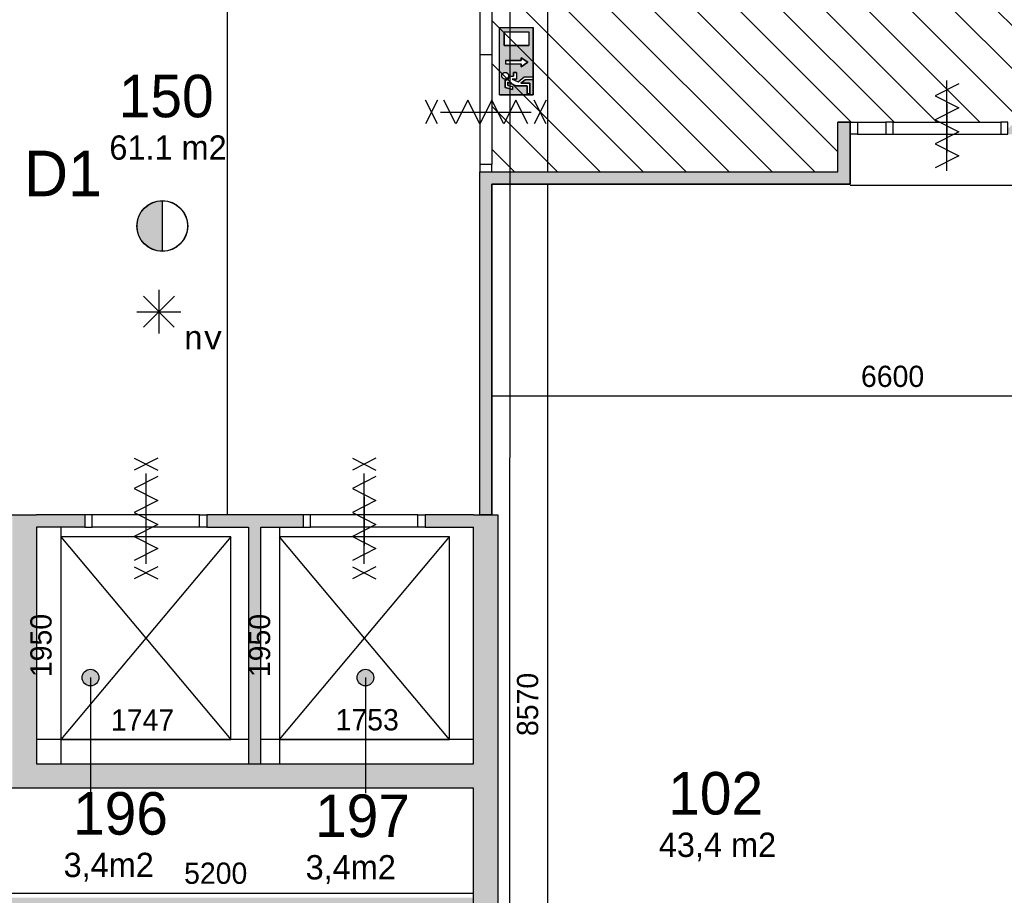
# Model space of a CAD drawing. Extents: x 126249 to 198477, y 373 to 102273.
# Tile 14 of 54: x 161210 to 169319, y 20307 to 27517. Entities that reach past the tile are written whole.
import ezdxf
from ezdxf.enums import TextEntityAlignment as Align

# ---------------------------------------------------------------- set-up
doc = ezdxf.new("R2010")
doc.units = 0
doc.header["$MEASUREMENT"] = 0
doc.header["$PDMODE"] = 35
doc.header["$PDSIZE"] = -0.5
doc.layers.get('0').update_dxf_attribs({"linetype": 'CONTINUOUS'})
doc.layers.get('DEFPOINTS').update_dxf_attribs({"linetype": 'CONTINUOUS'})
for name, color, linetype in [('AA$1A---_ARCEER', 252, 'CONTINUOUS'), ('AL22----_BINNENWAND', 252, 'CONTINUOUS'), ('AL32----_BINNENKOZIJN', 252, 'CONTINUOUS'), ('AM$1A---_MAATVOERING', 252, 'CONTINUOUS'), ('Brandweer', 252, 'CONTINUOUS'), ('LAYER01', 252, 'CONTINUOUS'), ('M2', 252, 'CONTINUOUS'), ('OMPARTIMENTERING', 252, 'CONTINUOUS'), ('UNUSEDHATCH', 252, 'CONTINUOUS')]:
    doc.layers.add(name, color=color, linetype=linetype)
doc.styles.add('B-01', font='b-gbp')
doc.styles.add('MONOTXT', font='MONOTXT')
doc.dimstyles.new('BBA_STAND', dxfattribs={"dimtxt": 175, "dimasz": 1, "dimexe": 1, "dimexo": 0.001, "dimgap": 75, "dimtad": 1, "dimdec": 0, "dimzin": 0, "dimdsep": 46, "dimtxsty": 'B-01', "dimblk": 'NONE', "dimblk1": 'NONE', "dimblk2": 'PIJL1', "dimcen": 1, "dimse1": 1, "dimse2": 1, "dimclrd": 256, "dimclre": 1, "dimclrt": 256, "dimadec": 0, "dimazin": 0, "dimtfac": 1, "dimtdec": 0, "dimtmove": 0, "dimatfit": 0, "dimldrblk": 'PIJL1', "dimfxl": 1, "dimtolj": 1, "dimtzin": 0, "dimarcsym": 0})

# ---------------------------------------------------------------- blocks, each defined once
blk = doc.blocks.new('*D109')
at = {"layer": 'AM$1A---_MAATVOERING', "lineweight": -2, "transparency": 16777216}
blk.add_line((168048.8, 26155.5), (171698.8, 26155.5), dxfattribs=at)
at = {"layer": 'DEFPOINTS', "color": 0, "transparency": 16777216}
for p in [(168048.8, 26164), (171698.8, 26164), (171698.8, 26155.5)]:
    blk.add_point(p, dxfattribs=at)
at = {"layer": 'AM$1A---_MAATVOERING', "transparency": 16777216, "insert": (169873.8, 26318), "char_height": 175, "attachment_point": 5, "style": 'B-01'}
blk.add_mtext('\\A1;3650', dxfattribs=at)
blk = doc.blocks.new('_None')
blk = doc.blocks.new('PIJL1')
at = {"color": 1, "linetype": 'ByBlock'}
blk.add_line((0, 82.6), (0, -82.6), dxfattribs=at)
blk.add_solid([(-100, 16.7), (-100, -16.7), (0, 0)], dxfattribs=at)
blk = doc.blocks.new('*D110')
at = {"layer": 'AM$1A---_MAATVOERING', "lineweight": -2, "transparency": 16777216}
blk.add_line((165556.4, 26164), (165556.4, 17593.6), dxfattribs=at)
at = {"layer": 'DEFPOINTS', "color": 0, "transparency": 16777216}
for p in [(165773.4, 26164), (165556.4, 17593.6), (165773.4, 17593.6)]:
    blk.add_point(p, dxfattribs=at)
at = {"layer": 'AM$1A---_MAATVOERING', "transparency": 16777216, "insert": (165393.9, 21878.8), "char_height": 175, "attachment_point": 5, "rotation": 90, "style": 'B-01'}
blk.add_mtext('\\A1;8570', dxfattribs=at)
blk = doc.blocks.new('*D202')
at = {"layer": 'AM$1A---_MAATVOERING', "lineweight": -2, "transparency": 16777216}
blk.add_line((159748.8, 20325.5), (164948.8, 20325.5), dxfattribs=at)
at = {"layer": 'DEFPOINTS', "color": 0, "transparency": 16777216}
for p in [(159748.8, 20415.5), (164948.8, 20415.5), (164948.8, 20325.5)]:
    blk.add_point(p, dxfattribs=at)
at = {"layer": 'AM$1A---_MAATVOERING', "transparency": 16777216, "insert": (162824.4, 20488), "char_height": 175, "attachment_point": 5, "style": 'B-01'}
blk.add_mtext('\\A1;5200', dxfattribs=at)
blk = doc.blocks.new('*D224')
at = {"layer": 'AM$1A---_MAATVOERING', "lineweight": -2, "transparency": 16777216}
blk.add_line((162919.6, 35269.2), (162919.6, 23439), dxfattribs=at)
at = {"layer": 'DEFPOINTS', "color": 0, "transparency": 16777216}
for p in [(163109.4, 35269.2), (162919.6, 23439), (163147.9, 23439)]:
    blk.add_point(p, dxfattribs=at)
at = {"layer": 'AM$1A---_MAATVOERING', "transparency": 16777216, "insert": (162757.1, 29354.1), "char_height": 175, "attachment_point": 5, "rotation": 90, "style": 'B-01'}
blk.add_mtext('\\A1;11830', dxfattribs=at)
blk = doc.blocks.new('*D230')
at = {"layer": 'AM$1A---_MAATVOERING', "lineweight": -2, "transparency": 16777216}
blk.add_line((165556.4, 30068.7), (165556.4, 26264), dxfattribs=at)
at = {"layer": 'DEFPOINTS', "color": 0, "transparency": 16777216}
for p in [(167087.3, 30068.7), (165556.4, 26264), (167087.3, 26264)]:
    blk.add_point(p, dxfattribs=at)
at = {"layer": 'AM$1A---_MAATVOERING', "transparency": 16777216, "insert": (165393.9, 28166.3), "char_height": 175, "attachment_point": 5, "rotation": 90, "style": 'B-01'}
blk.add_mtext('\\A1;3805', dxfattribs=at)
blk = doc.blocks.new('*D241')
at = {"layer": 'AM$1A---_MAATVOERING', "lineweight": -2, "transparency": 16777216}
blk.add_line((171698.8, 24416.7), (165098.8, 24416.7), dxfattribs=at)
at = {"layer": 'DEFPOINTS', "color": 0, "transparency": 16777216}
for p in [(171698.8, 24967.5), (165098.8, 24801.5), (165098.8, 24416.7)]:
    blk.add_point(p, dxfattribs=at)
at = {"layer": 'AM$1A---_MAATVOERING', "transparency": 16777216, "insert": (168398.8, 24579.2), "char_height": 175, "attachment_point": 5, "style": 'B-01'}
blk.add_mtext('\\A1;6600', dxfattribs=at)
blk = doc.blocks.new('*D242')
at = {"layer": 'AM$1A---_MAATVOERING', "lineweight": -2, "transparency": 16777216}
blk.add_line((163348.8, 23339.2), (163348.8, 21389), dxfattribs=at)
at = {"layer": 'DEFPOINTS', "color": 0, "transparency": 16777216}
for p in [(163370, 23339.2), (163348.8, 21389), (163370, 21389)]:
    blk.add_point(p, dxfattribs=at)
at = {"layer": 'AM$1A---_MAATVOERING', "transparency": 16777216, "insert": (163186.3, 22364.1), "char_height": 175, "attachment_point": 5, "rotation": 90, "style": 'B-01'}
blk.add_mtext('\\A1;1950', dxfattribs=at)
blk = doc.blocks.new('*D243')
at = {"layer": 'AM$1A---_MAATVOERING', "lineweight": -2, "transparency": 16777216}
blk.add_line((164948.8, 21589), (163195.5, 21589), dxfattribs=at)
at = {"layer": 'DEFPOINTS', "color": 0, "transparency": 16777216}
for p in [(163195.5, 22131), (164948.8, 22131), (163195.5, 21589)]:
    blk.add_point(p, dxfattribs=at)
at = {"layer": 'AM$1A---_MAATVOERING', "transparency": 16777216, "insert": (164072.2, 21751.5), "char_height": 175, "attachment_point": 5, "style": 'B-01'}
blk.add_mtext('\\A1;1753', dxfattribs=at)
blk = doc.blocks.new('*D244')
at = {"layer": 'AM$1A---_MAATVOERING', "lineweight": -2, "transparency": 16777216}
blk.add_line((163095.7, 21589), (161348.8, 21589), dxfattribs=at)
at = {"layer": 'DEFPOINTS', "color": 0, "transparency": 16777216}
for p in [(161348.8, 21668.7), (163095.7, 21668.7), (161348.8, 21589)]:
    blk.add_point(p, dxfattribs=at)
at = {"layer": 'AM$1A---_MAATVOERING', "transparency": 16777216, "insert": (162222.3, 21751.5), "char_height": 175, "attachment_point": 5, "style": 'B-01'}
blk.add_mtext('\\A1;1747', dxfattribs=at)
blk = doc.blocks.new('*D245')
at = {"layer": 'AM$1A---_MAATVOERING', "lineweight": -2, "transparency": 16777216}
blk.add_line((161548.8, 23339.2), (161548.8, 21389), dxfattribs=at)
at = {"layer": 'DEFPOINTS', "color": 0, "transparency": 16777216}
for p in [(162831.3, 23339.2), (161548.8, 21389), (162831.3, 21389)]:
    blk.add_point(p, dxfattribs=at)
at = {"layer": 'AM$1A---_MAATVOERING', "transparency": 16777216, "insert": (161386.3, 22364.1), "char_height": 175, "attachment_point": 5, "rotation": 90, "style": 'B-01'}
blk.add_mtext('\\A1;1950', dxfattribs=at)

msp = doc.modelspace()

# ---------------------------------------------------------------- hatches: boundary and pattern name
at = {"layer": 'AA$1A---_ARCEER'}
h = msp.add_hatch(dxfattribs=at)
h.set_pattern_fill('ANSI31', color=256, scale=2000, angle=270, style=0)
h.set_pattern_definition([(315, (118716.53, 0), (176.7767, 176.7767), [])])
h.paths.add_polyline_path([(170048.8, 40873.7), (169989.1, 40873.7), (169753.6, 40873.7), (169693.8, 40873.7), (168808.6, 40873.7), (168748.8, 40873.7), (168748.8, 40873.5), (168748.8, 40373.5), (168748.8, 40313.5), (168748.8, 39433.2), (168748.8, 39373.5), (168748.8, 33773.5), (168748.8, 33437.5), (168748.8, 33377.5), (168748.8, 32497.2), (168748.8, 32437.5), (168748.8, 30068.7), (165098.6, 30068.7), (165098.6, 30009), (165054.3, 30009), (165054.5, 28188.5), (165098.6, 28188.5), (165098.6, 28128.7), (165098.6, 27226.3), (165098.6, 26323.7), (165098.6, 26264), (167948.8, 26264), (167948.8, 26673.5), (168048.8, 26673.5), (168108.6, 26673.5), (168343.8, 26673.5), (168403.6, 26673.5), (169289.1, 26673.5), (169348.8, 26673.5), (171798.8, 26673.5), (171798.8, 24223.5), (171858.2, 24223.5), (172093.7, 24223.5), (172153.5, 24223.5), (173038.7, 24223.5), (173098.5, 24223.5), (173198.5, 24223.5), (173258.2, 24223.5), (174143.5, 24223.5), (174203.2, 24223.5), (174438.7, 24223.5), (174498.5, 24223.5), (176798.5, 24223.5), (176858.2, 24223.5), (177743.5, 24223.5), (177803.2, 24223.5), (178038.7, 24223.5), (178098.5, 24223.5), (178098.5, 24623.5), (178098.7, 24623.5), (178098.7, 24683.2), (178098.7, 24918.7), (178098.7, 24978.5), (178098.7, 25863.7), (178098.7, 25923.5), (178098.5, 25923.5), (178098.5, 26673.5), (181098.8, 26673.5), (181098.8, 26773.5), (186499.1, 26773.5), (186499.1, 30975.3), (182948.8, 30975.3), (182948.8, 32775.3), (183148.8, 32775.3), (183148.8, 32775.1), (183208.6, 32775.1), (183988.8, 32775.3), (184048.8, 32775.3), (184300.1, 32775.3), (184300.1, 32835.1), (184299.9, 33615.3), (184299.9, 33675.3), (184299.9, 34065.3), (184300.1, 34065.3), (184300.1, 34125), (184299.9, 34905.3), (184299.9, 34975.3), (184048.8, 34975.3), (183988.8, 34975.3), (183208.6, 34975.3), (183148.8, 34975.3), (182948.8, 34975.3), (182948.8, 36688.7), (182899.5, 36688.7), (182899.5, 36613.9), (182599.5, 36613.9), (182599.5, 36913.9), (182872.8, 36913.9), (182872.8, 40873.7), (182003.6, 40873.7), (181943.9, 40873.7), (181708.6, 40873.7), (181648.9, 40873.7), (181648.9, 40873.5), (180398.8, 40873.5), (180298.8, 40873.5), (174948.8, 40873.5), (170048.8, 40873.5)])
h.paths.add_polyline_path([(179248.8, 37073.5), (179248.8, 28673.5), (170748.8, 28673.5), (170748.8, 37073.5)], flags=16)
h.paths.add_polyline_path([(175648.9, 39105.5), (175663.9, 39110.5), (175663.9, 39235.5), (175648.9, 39243.5), (175648.9, 39373.5), (175784.9, 39373.5), (175789.9, 39358.5), (175914.9, 39358.5), (175922.9, 39373.5), (176048.9, 39373.5), (176048.9, 39241.5), (176033.9, 39236.5), (176033.9, 39111.5), (176048.9, 39103.5), (176048.9, 38973.5), (175920.9, 38973.5), (175915.9, 38988.5), (175790.9, 38988.5), (175782.9, 38973.5), (175648.9, 38973.5)], flags=16)
h.paths.add_polyline_path([(170648.9, 39103.5), (170633.9, 39111.5), (170633.9, 39236.5), (170648.9, 39241.5), (170648.9, 39373.5), (170522.9, 39373.5), (170514.9, 39358.5), (170389.9, 39358.5), (170384.9, 39373.5), (170248.9, 39373.5), (170248.9, 39243.5), (170263.9, 39235.5), (170263.9, 39110.5), (170248.9, 39105.5), (170248.9, 38973.5), (170382.9, 38973.5), (170390.9, 38988.5), (170515.9, 38988.5), (170520.9, 38973.5), (170648.9, 38973.5)], flags=16)
h.paths.add_polyline_path([(170522.9, 33973.5), (170514.9, 33958.5), (170389.9, 33958.5), (170384.9, 33973.5), (170248.9, 33973.5), (170248.9, 33843.5), (170263.9, 33835.5), (170263.9, 33710.5), (170248.9, 33705.5), (170248.9, 33573.5), (170382.9, 33573.5), (170390.9, 33588.5), (170515.9, 33588.5), (170520.9, 33573.5), (170648.9, 33573.5), (170648.9, 33703.5), (170633.9, 33711.5), (170633.9, 33836.5), (170648.9, 33841.5), (170648.9, 33973.5)], flags=16)
h.paths.add_polyline_path([(181048.9, 39105.5), (181063.9, 39110.5), (181063.9, 39235.5), (181048.9, 39243.5), (181048.9, 39373.5), (181184.9, 39373.5), (181189.9, 39358.5), (181314.9, 39358.5), (181322.9, 39373.5), (181448.9, 39373.5), (181448.9, 39241.5), (181433.9, 39236.5), (181433.9, 39111.5), (181448.9, 39103.5), (181448.9, 38973.5), (181320.9, 38973.5), (181315.9, 38988.5), (181190.9, 38988.5), (181182.9, 38973.5), (181048.9, 38973.5)], flags=16)
h.paths.add_polyline_path([(181048.9, 33843.5), (181063.9, 33835.5), (181063.9, 33710.5), (181048.9, 33705.5), (181048.9, 33573.5), (181182.9, 33573.5), (181190.9, 33588.5), (181315.9, 33588.5), (181320.9, 33573.5), (181448.9, 33573.5), (181448.9, 33703.5), (181433.9, 33711.5), (181433.9, 33836.5), (181448.9, 33841.5), (181448.9, 33973.5), (181322.9, 33973.5), (181314.9, 33958.5), (181189.9, 33958.5), (181184.9, 33973.5), (181048.9, 33973.5)], flags=16)
h.paths.add_polyline_path([(175784.9, 28573.5), (175789.9, 28558.5), (175914.9, 28558.5), (175922.9, 28573.5), (176048.9, 28573.5), (176048.9, 28441.5), (176033.9, 28436.5), (176033.9, 28311.5), (176048.9, 28303.5), (176048.9, 28173.5), (175920.9, 28173.5), (175915.9, 28188.5), (175790.9, 28188.5), (175782.9, 28173.5), (175648.9, 28173.5), (175648.9, 28305.5), (175663.9, 28310.5), (175663.9, 28435.5), (175648.9, 28443.5), (175648.9, 28573.5)], flags=16)
h.paths.add_polyline_path([(170522.9, 28573.5), (170514.9, 28558.5), (170389.9, 28558.5), (170384.9, 28573.5), (170248.9, 28573.5), (170248.9, 28443.5), (170263.9, 28435.5), (170263.9, 28310.5), (170248.9, 28305.5), (170248.9, 28173.5), (170382.9, 28173.5), (170390.9, 28188.5), (170515.9, 28188.5), (170520.9, 28173.5), (170648.9, 28173.5), (170648.9, 28303.5), (170633.9, 28311.5), (170633.9, 28436.5), (170648.9, 28441.5), (170648.9, 28573.5)], flags=16)
h.paths.add_polyline_path([(181184.9, 28573.5), (181189.9, 28558.5), (181314.9, 28558.5), (181322.9, 28573.5), (181448.9, 28573.5), (181448.9, 28441.5), (181433.9, 28436.5), (181433.9, 28311.5), (181448.9, 28303.5), (181448.9, 28173.5), (181320.9, 28173.5), (181315.9, 28188.5), (181190.9, 28188.5), (181182.9, 28173.5), (181048.9, 28173.5), (181048.9, 28305.5), (181063.9, 28310.5), (181063.9, 28435.5), (181048.9, 28443.5), (181048.9, 28573.5)], flags=16)
h.paths.add_polyline_path([(165474.5, 30010.4), (165474.5, 29710.4), (165174.5, 29710.4), (165174.5, 30010.4)], flags=16)
h.paths.add_polyline_path([(165374.5, 29910.4), (165374.5, 29810.4), (165274.5, 29810.4), (165274.5, 29910.4)], flags=0)
h.paths.add_polyline_path([(165233.9, 28573.5), (165248.9, 28558.5), (165248.9, 28441.5), (165233.9, 28436.5), (165233.9, 28311.5), (165248.9, 28303.5), (165248.9, 28173.5), (165233.9, 28173.5), (165248.9, 28188.5), (165248.9, 28303.5), (165233.9, 28311.5), (165233.9, 28436.5), (165248.9, 28441.5), (165248.9, 28573.5)], flags=16)
h.paths.add_polyline_path([(173527.6, 34475.4), (175860.9, 34475.4), (175860.9, 31475.4), (173527.6, 31475.4)], flags=8)
at = {"layer": 'Brandweer'}
h = msp.add_hatch(color=256, dxfattribs=at)
h.paths.add_polyline_path([(165162.1, 26898.1), (165439.5, 26898.1), (165439.5, 27453), (165162.1, 27453)])
h.paths.add_polyline_path([(165340.7, 27181.1), (165340.7, 27204.2), (165396.2, 27167.2), (165340.7, 27130.2), (165340.7, 27153.3), (165211.2, 27153.3), (165211.2, 27181.1)], flags=16)
h.paths.add_polyline_path([(165199.1, 27305), (165199.1, 27416), (165402.5, 27416), (165402.5, 27305)], flags=16)
h.paths.add_polyline_path([(165277.7, 27083.1), (165300.8, 27083.1), (165300.8, 27027.6), (165267.2, 27027.6), (165314.3, 27006.2), (165365.5, 27046.1), (165434.9, 27046.1), (165434.9, 27023), (165373.5, 27023), (165337.8, 26995.2), (165411.8, 26995.2), (165411.8, 26907.4), (165388.6, 26907.4), (165388.6, 26972.1), (165299.9, 26972.1), (165231.4, 27003.2), (165231.4, 26976.3), (165268.4, 26967), (165268.4, 26943.2), (165208.3, 26958.2), (165208.3, 27019.2), (165214.8, 27019.8), (165215.1, 27019.9), (165224.7, 27023.2), (165225.1, 27023.4), (165230.3, 27026.7), (165230.8, 27027.1), (165234.3, 27030.2), (165234.5, 27030.5), (165238.9, 27036.2), (165239.3, 27036.8), (165240.7, 27039.7), (165243.8, 27048.8), (165243.9, 27049.1), (165243.9, 27049.5), (165244, 27049.9), (165244.1, 27050.3), (165244.1, 27050.7), (165277.7, 27050.7)], flags=16)
h.paths.add_polyline_path([(165187.3, 27034.3), (165183, 27043.9), (165182.7, 27044.5), (165182.9, 27044.1), (165178.6, 27055.3), (165186.5, 27075.9), (165194.8, 27079.6), (165205.4, 27084.9), (165226, 27079.2), (165237.5, 27061.1), (165233.8, 27040), (165216.6, 27026.7), (165207, 27027.6), (165195.6, 27028.4), (165188.2, 27036.3), (165182.5, 27041.6), (165182.5, 27041.6), (165179.1, 27061.5), (165184.3, 27069.3), (165190.8, 27079.6), (165198.2, 27081.3), (165211.2, 27084.9), (165230.3, 27075.3), (165234.3, 27065), (165235.1, 27063.4), (165235, 27063.4), (165235.5, 27060.7), (165235.5, 27060.6), (165235.5, 27060.7), (165235.5, 27060.6), (165237.5, 27049.5), (165231.7, 27040.4), (165230.1, 27037.5), (165230.4, 27038.1), (165219.7, 27027.9), (165197.7, 27027.3), (165190.5, 27034.1), (165181.7, 27041.6), (165181.3, 27047.9), (165179.5, 27062.5), (165191.8, 27080.1), (165212.7, 27084.7), (165221.7, 27079.6), (165222.2, 27079.4), (165222, 27079.5), (165232.2, 27073.1), (165238, 27051.9), (165233.5, 27043.7), (165228.3, 27033.3), (165218.7, 27029.6), (165218.2, 27029.4), (165218.3, 27029.4), (165206.9, 27025.6)], flags=16)
msp.add_hatch(color=256, dxfattribs=at).paths.add_polyline_path([(162384.5, 25610), (162384.5, 26026.4, 1)])
at = {"layer": 'LAYER01'}
for points in [[(161793.4, 22168.3, 1), (161793.4, 22030.8, 1)], [(164057.4, 22168.3, 1), (164057.4, 22030.8, 1)]]:
    msp.add_hatch(color=256, dxfattribs=at).paths.add_polyline_path(points)
at = {"layer": 'UNUSEDHATCH'}
h = msp.add_hatch(color=256, dxfattribs=at)
h.paths.add_polyline_path([(173198.5, 17593.6), (173198.5, 24223.4), (173098.5, 24223.4), (173098.5, 24123.7), (173098.5, 24123.5), (173098.5, 17593.6)])
h.paths.add_polyline_path([(169598.8, 17593.6), (169598.8, 24123.5), (171798.5, 24123.5), (171798.5, 24223.5), (171798.8, 24223.5), (171798.8, 26673.5), (169404.9, 26673.5), (169348.8, 26617.4), (169348.8, 26573.5), (171698.8, 26573.5), (171698.8, 24223.5), (169498.8, 24223.5), (169498.8, 17593.6)])
h.paths.add_polyline_path([(168048.8, 26164), (168048.8, 26673.5), (167948.8, 26673.5), (167948.8, 26264), (164998.8, 26264), (164998.8, 23439), (165098.8, 23439), (165098.8, 26164)])
h.paths.add_polyline_path([(165148.8, 20189), (165148.8, 23439), (164948.8, 23439), (164948.8, 20189)])
h.paths.add_polyline_path([(165098.8, 17758.5), (165098.8, 20189), (164998.8, 20189), (164998.8, 17758.5)])
h = msp.add_hatch(color=256, dxfattribs=at)
h.paths.add_polyline_path([(159748.8, 20289), (159748.8, 20189), (164948.8, 20189), (164948.8, 20289)])
h.paths.add_polyline_path([(159748.8, 23439), (159548.8, 23439), (159548.8, 20289), (159548.8, 20289), (159548.8, 20189), (159748.8, 20189), (159748.8, 20289)])
h.paths.add_polyline_path([(160548.8, 21189), (160548.8, 21389), (159748.8, 21389), (159748.8, 21189)])
h.paths.add_polyline_path([(161348.8, 21389), (161348.8, 23439), (161148.8, 23439), (161148.8, 23339.2), (161148.8, 21189), (164948.8, 21189), (164948.8, 21389)])
h.paths.add_polyline_path([(159598.8, 17758.5), (159698.8, 17758.5), (159698.8, 20189), (159598.8, 20189)])
h.paths.add_polyline_path([(159698.8, 17388.4), (159598.8, 17388.4), (159598.8, 14973.5), (158099, 14973.5), (158099, 14873.5), (159699.5, 14873.5), (160952.3, 14873.5), (160952.3, 14073.5), (161052.3, 14073.5), (161052.3, 14973.5), (159698.8, 14973.5)])
h.paths.add_polyline_path([(156998.8, 14223.5), (157098.8, 14223.5), (157098.8, 18889), (156998.8, 18889)])
h.paths.add_polyline_path([(159548.8, 20189), (159548.8, 20289), (156998.8, 20289), (156998.8, 20189), (157098.7, 20189), (157098.8, 20189)])
h = msp.add_hatch(color=256, dxfattribs=at)
h.paths.add_polyline_path([(164948.8, 23339.2), (164948.8, 23439), (164549.3, 23439), (164549.3, 23339.2)])
h.paths.add_polyline_path([(163544.5, 23339.2), (163544.5, 23439), (162751.3, 23439), (162751.3, 23339.2), (163095.7, 23339.2), (163095.7, 21389), (163195.5, 21389), (163195.5, 23339.2)])
h.paths.add_polyline_path([(161746.5, 23339.2), (161746.5, 23439), (161348.8, 23439), (161348.8, 23339.2)])

# ---------------------------------------------------------------- linework, layer by layer
at = {"layer": 'AL22----_BINNENWAND', "ltscale": 10}
for p, q in [((161746.5, 23439), (161348.8, 23439)), ((163544.5, 23439), (162751.3, 23439)), ((164948.8, 23439), (164549.3, 23439)), ((161746.5, 23339.2), (161348.8, 23339.2)), ((162751.3, 23339.2), (163095.7, 23339.2)), ((163095.7, 23339.2), (163095.7, 21389)), ((163195.5, 23339.2), (163544.5, 23339.2)), ((163195.5, 21389), (163195.5, 23339.2)), ((164549.3, 23339.2), (164948.8, 23339.2))]:
    msp.add_line(p, q, dxfattribs=at)
at = {"layer": 'AL22----_BINNENWAND'}
for p, q in [((161746.5, 23439), (161746.5, 23339.2)), ((162751.3, 23439), (162751.3, 23339.2)), ((163544.5, 23439), (163544.5, 23339.2)), ((164549.3, 23439), (164549.3, 23339.2))]:
    msp.add_line(p, q, dxfattribs=at)
for points in [[(168048.8, 26673.5), (167948.8, 26673.5)], [(167948.8, 26264), (167948.8, 26673.5)], [(167948.8, 26264), (167948.8, 26673.5)], [(167948.8, 26673.5), (168048.8, 26673.5)], [(168048.8, 26164), (168048.8, 26673.5)], [(168048.8, 26673.5), (168048.8, 26573.5)], [(168048.8, 26673.5), (168048.8, 26164)], [(164998.8, 26264), (167948.8, 26264)], [(164998.8, 26264), (167948.8, 26264)], [(164998.8, 23439), (164998.8, 26264)], [(164998.8, 23439), (164998.8, 26264)], [(165098.8, 26164), (168048.8, 26164)], [(168048.8, 26164), (165098.8, 26164)], [(165098.8, 23439), (165098.8, 26164)], [(165098.8, 26164), (165098.8, 23439)], [(161148.8, 23439), (161348.8, 23439)], [(164948.8, 23439), (165148.8, 23439)], [(165098.8, 23439), (164998.8, 23439)], [(165098.8, 23439), (164998.8, 23439)], [(165148.8, 23439), (165148.8, 20189)], [(161348.8, 23339.2), (161348.8, 21389)], [(164948.8, 21389), (164948.8, 23339.2)], [(161548.8, 23259), (161548.8, 21589)], [(162948.8, 23259), (161548.8, 21589)], [(161548.8, 23259), (162948.8, 21589)], [(162948.8, 23259), (161548.8, 23259)], [(162948.8, 21589), (162948.8, 23259)], [(164748.8, 23259), (163348.8, 23259)], [(163348.8, 21589), (164748.8, 23259)], [(164748.8, 21589), (163348.8, 23259)], [(163348.8, 23259), (163348.8, 21589)], [(164748.8, 21589), (164748.8, 23259)], [(161548.8, 21589), (162948.8, 21589)], [(163348.8, 21589), (164748.8, 21589)], [(161348.8, 21389), (164948.8, 21389)], [(164948.8, 21189), (161148.8, 21189)], [(164948.8, 20189), (164948.8, 21189)]]:
    msp.add_lwpolyline(points, dxfattribs=at)
msp.add_lwpolyline([(163348.8, 21589), (164748.8, 21589), (164748.8, 23259), (163348.8, 23259)], close=True, dxfattribs=at)
at = {"layer": 'AL32----_BINNENKOZIJN'}
msp.add_line((165098.6, 27226.3), (164998.8, 27226.3), dxfattribs=at)
for points in [[(164998.8, 28128.7), (164998.8, 27226.3)], [(165098.6, 28128.7), (165098.6, 27226.3)], [(164998.8, 27226.3), (164998.8, 26323.7)], [(165098.6, 27226.3), (165098.6, 26323.7)], [(168844.4, 26823.7), (168844.4, 26623.7), (168844.4, 26423.7)], [(168846.3, 26423.6), (168846.3, 26623.6), (168846.3, 26823.6)], [(168108.6, 26673.5), (168343.8, 26673.5)], [(168403.6, 26673.5), (169289.1, 26673.5)], [(168108.6, 26573.7), (168343.8, 26573.7)], [(168403.6, 26573.7), (169289.1, 26573.7)], [(162248.9, 23589.2), (162248.9, 23389.2), (162248.9, 23189.2)], [(164046.9, 23588.4), (164046.9, 23388.4), (164046.9, 23188.4)], [(162691.5, 23439), (161806.3, 23439)], [(164489.5, 23439), (163604.3, 23439)], [(162691.5, 23339.2), (161806.3, 23339.2)], [(164489.5, 23339.2), (163604.3, 23339.2)]]:
    msp.add_lwpolyline(points, dxfattribs=at)
for points in [[(168048.8, 26673.5), (168108.6, 26673.5), (168108.6, 26573.7), (168048.8, 26573.7)], [(168403.6, 26673.5), (168343.8, 26673.5), (168343.8, 26573.7), (168403.6, 26573.7)], [(169348.8, 26673.5), (169289.1, 26673.5), (169289.1, 26573.7), (169348.8, 26573.7)], [(165098.6, 26264), (165098.6, 26323.7), (164998.8, 26323.7), (164998.8, 26264)], [(161746.5, 23339.2), (161806.3, 23339.2), (161806.3, 23439), (161746.5, 23439)], [(162751.3, 23339.2), (162691.5, 23339.2), (162691.5, 23439), (162751.3, 23439)], [(163544.5, 23339.2), (163604.3, 23339.2), (163604.3, 23439), (163544.5, 23439)], [(164549.3, 23339.2), (164489.5, 23339.2), (164489.5, 23439), (164549.3, 23439)]]:
    msp.add_lwpolyline(points, close=True, dxfattribs=at)
at = {"layer": 'Brandweer'}
for p, q in [((165162.1, 26898.1, 2600), (165162.1, 27453, 2600)), ((165162.1, 27453, 2600), (165439.5, 27453, 2600)), ((165199.1, 27416, 2600), (165402.5, 27416, 2600)), ((165199.1, 27416, 2600), (165199.1, 27305, 2600)), ((165402.5, 27416, 2600), (165402.5, 27305, 2600)), ((165439.5, 26898.1, 2600), (165439.5, 27453, 2600)), ((165199.1, 27305, 2600), (165402.5, 27305, 2600)), ((165211.2, 27181.1, 2600), (165340.7, 27181.1, 2600)), ((165340.7, 27181.1, 2600), (165340.7, 27204.2, 2600)), ((165340.7, 27204.2, 2600), (165396.2, 27167.2, 2600)), ((165396.2, 27167.2, 2600), (165340.7, 27130.2, 2600)), ((165211.2, 27153.3, 2600), (165340.7, 27153.3, 2600)), ((165340.7, 27130.2, 2600), (165340.7, 27153.3, 2600)), ((165208.3, 27019.2, 2600), (165208.3, 26958.2, 2600)), ((165231.4, 27003.2, 2600), (165299.9, 26972.1, 2600)), ((165231.4, 26976.3, 2600), (165231.4, 27003.2, 2600)), ((165244.1, 27050.7, 2600), (165277.7, 27050.7, 2600)), ((165267.2, 27027.6, 2600), (165300.8, 27027.6, 2600)), ((165267.2, 27027.6, 2600), (165314.3, 27006.2, 2600)), ((165300.8, 27083.1, 2600), (165277.7, 27083.1, 2600)), ((165277.7, 27083.1, 2600), (165277.7, 27050.7, 2600)), ((165300.8, 27083.1, 2600), (165300.8, 27027.6, 2600)), ((165314.1, 27006.1, 2600), (165365.5, 27046.1, 2600)), ((165337.8, 26995.2, 2600), (165373.5, 27023, 2600)), ((165365.5, 27046.1, 2600), (165434.9, 27046.1, 2600)), ((165434.9, 27023, 2600), (165373.5, 27023, 2600)), ((165434.9, 27046.1, 2600), (165434.9, 27023, 2600)), ((165208.3, 26958.2, 2600), (165268.4, 26943.2, 2600)), ((165231.4, 26976.3, 2600), (165268.4, 26967, 2600)), ((165268.4, 26967, 2600), (165268.4, 26943.2, 2600)), ((165299.9, 26972.1, 2600), (165388.6, 26972.1, 2600)), ((165411.8, 26995.2, 2600), (165337.8, 26995.2, 2600)), ((165388.6, 26972.1, 2600), (165388.6, 26907.4, 2600)), ((165411.8, 26907.4, 2600), (165411.8, 26995.2, 2600)), ((165162.1, 26898.1, 2600), (165439.5, 26898.1, 2600)), ((165388.6, 26907.4, 2600), (165411.8, 26907.4, 2600)), ((162384.5, 26027.6), (162384.5, 25608.7)), ((162228.7, 24984.6, 2600), (162484.5, 25240.4, 2600)), ((162228.7, 25240.4, 2600), (162483.2, 24985.9, 2600)), ((162355.9, 25293.1, 2600), (162355.9, 24933.2, 2600)), ((162175.1, 25112.2, 2600), (162536.8, 25112.2, 2600))]:
    msp.add_line(p, q, dxfattribs=at)
at = {"layer": 'Brandweer', "elevation": 2600}
for points in [[(165439.5, 26898.1), (165162.1, 26898.1), (165162.1, 27453), (165439.5, 27453), (165439.5, 26898.1)], [(165402.5, 27305), (165199.1, 27305), (165199.1, 27416), (165402.5, 27416), (165402.5, 27305)], [(165211.2, 27181.1), (165211.2, 27153.3), (165340.7, 27153.3), (165340.7, 27130.2), (165396.2, 27167.2), (165340.7, 27204.2), (165340.7, 27181.1), (165211.2, 27181.1)], [(165188.7, 27074.9), (165189.7, 27075.9), (165190.7, 27076.8), (165191.8, 27077.6), (165192.9, 27078.4), (165194, 27079.1), (165195.2, 27079.8), (165196.4, 27080.4), (165197.7, 27081), (165199, 27081.4), (165200.3, 27081.9), (165201.6, 27082.2), (165202.9, 27082.5), (165204.2, 27082.8), (165205.6, 27082.9), (165206.9, 27083), (165208.3, 27083.1), (165209.7, 27083), (165211, 27082.9), (165212.4, 27082.8), (165213.7, 27082.5), (165215, 27082.2), (165216.4, 27081.9), (165217.6, 27081.4), (165218.9, 27081), (165220.2, 27080.4), (165221.4, 27079.8), (165222.6, 27079.1), (165223.7, 27078.4), (165224.8, 27077.6), (165225.9, 27076.8), (165226.9, 27075.9), (165227.9, 27074.9), (165228.9, 27074), (165229.8, 27072.9), (165230.6, 27071.9), (165231.4, 27070.7), (165232.1, 27069.6), (165232.8, 27068.4), (165233.4, 27067.2), (165233.9, 27065.9), (165234.4, 27064.7), (165234.9, 27063.4), (165235.2, 27062.1), (165235.5, 27060.7), (165235.7, 27059.4), (165235.9, 27058), (165236, 27056.7), (165236, 27055.3), (165236, 27054), (165235.9, 27052.6), (165235.7, 27051.3), (165235.5, 27049.9), (165235.2, 27048.6), (165234.9, 27047.3), (165234.4, 27046), (165233.9, 27044.7), (165233.4, 27043.5), (165232.8, 27042.2), (165232.1, 27041.1), (165231.4, 27039.9), (165230.6, 27038.8), (165229.8, 27037.7), (165228.9, 27036.7), (165227.9, 27035.7), (165226.9, 27034.8), (165225.9, 27033.9), (165224.8, 27033), (165223.7, 27032.3), (165222.6, 27031.5), (165221.4, 27030.9), (165220.2, 27030.2), (165218.9, 27029.7), (165217.6, 27029.2), (165216.4, 27028.8), (165215, 27028.4), (165213.7, 27028.1), (165212.4, 27027.9), (165211, 27027.7), (165209.7, 27027.6), (165208.3, 27027.6), (165206.9, 27027.6), (165205.6, 27027.7), (165204.2, 27027.9), (165202.9, 27028.1), (165201.6, 27028.4), (165200.3, 27028.8), (165199, 27029.2), (165197.7, 27029.7), (165196.4, 27030.2), (165195.2, 27030.9), (165194, 27031.5), (165192.9, 27032.3), (165191.8, 27033), (165190.7, 27033.9), (165189.7, 27034.8), (165188.7, 27035.7), (165187.7, 27036.7), (165186.9, 27037.7), (165186, 27038.8), (165185.2, 27039.9), (165184.5, 27041.1), (165183.8, 27042.2), (165183.2, 27043.5), (165182.7, 27044.7), (165182.2, 27046), (165181.8, 27047.3), (165181.4, 27048.6), (165181.1, 27049.9), (165180.9, 27051.3), (165180.7, 27052.6), (165180.6, 27054), (165180.6, 27055.3), (165180.6, 27056.7), (165180.7, 27058), (165180.9, 27059.4), (165181.1, 27060.7), (165181.4, 27062.1), (165181.8, 27063.4), (165182.2, 27064.7), (165182.7, 27065.9), (165183.2, 27067.2), (165183.8, 27068.4), (165184.5, 27069.6), (165185.2, 27070.7), (165186, 27071.9), (165186.9, 27072.9), (165187.7, 27074), (165188.7, 27074.9)], [(165204.2, 27027.9), (165199.6, 27029), (165194.5, 27031.3), (165190.6, 27034), (165188.1, 27036.4), (165185.1, 27040.1), (165183, 27044), (165181.1, 27049.6), (165180.6, 27057), (165181.7, 27063.2), (165183.3, 27067.3), (165184.4, 27069.4), (165186.2, 27072), (165188, 27074.2), (165191.3, 27077.3), (165194.9, 27079.6), (165199.2, 27081.5), (165204.9, 27082.9), (165209.2, 27083.1), (165212.7, 27082.7), (165218.4, 27081.2), (165221.8, 27079.6), (165226.1, 27076.6), (165230.3, 27072.2), (165232.2, 27069.4), (165234.3, 27065), (165235.5, 27060.6), (165236, 27053.9), (165235, 27047.9), (165233.5, 27043.6), (165231.6, 27040.3), (165229.3, 27037.2), (165225.8, 27033.8), (165221.9, 27031.1), (165218.6, 27029.6), (165214.4, 27028.3), (165211.6, 27027.8), (165207, 27027.6), (165204.2, 27027.9)], [(165411.8, 26907.4), (165388.6, 26907.4), (165388.6, 26972.1), (165299.9, 26972.1), (165231.4, 27003.2), (165231.4, 26976.3), (165268.4, 26967), (165268.4, 26943.2), (165208.3, 26958.2), (165208.3, 27019.2), (165214.2, 27019.7), (165216.6, 27020.2), (165219.2, 27020.9), (165221.9, 27021.9), (165225.4, 27023.5), (165228.2, 27025.2), (165230, 27026.4), (165232.3, 27028.4), (165234.2, 27030.2), (165236.7, 27033), (165238.6, 27035.7), (165240.4, 27038.7), (165241.7, 27041.7), (165243.1, 27045.8), (165243.8, 27048.8), (165244.5, 27050.7), (165277.7, 27050.7), (165277.7, 27083.1), (165300.8, 27083.1), (165300.8, 27027.6), (165267.2, 27027.6), (165314.3, 27006.2), (165365.5, 27046.1), (165434.9, 27046.1), (165434.9, 27023), (165373.5, 27023), (165337.8, 26995.2), (165411.8, 26995.2), (165411.8, 26907.4)], [(165208.3, 27019.2), (165208.7, 27019.2), (165209.1, 27019.2), (165209.5, 27019.2), (165209.9, 27019.2), (165210.3, 27019.3), (165210.7, 27019.3), (165211.2, 27019.3), (165211.6, 27019.4), (165212, 27019.4), (165212.4, 27019.4), (165212.8, 27019.5), (165213.2, 27019.5), (165213.6, 27019.6), (165214, 27019.7), (165214.4, 27019.7), (165214.8, 27019.8), (165215.2, 27019.9), (165215.6, 27020), (165216, 27020), (165216.4, 27020.1), (165216.8, 27020.2), (165217.2, 27020.3), (165217.6, 27020.4), (165218, 27020.5), (165218.3, 27020.6), (165218.7, 27020.7), (165219.1, 27020.9), (165219.5, 27021), (165219.9, 27021.1), (165220.3, 27021.3), (165220.7, 27021.4), (165221, 27021.5), (165221.4, 27021.7), (165221.8, 27021.8), (165222.2, 27022), (165222.6, 27022.1), (165222.9, 27022.3), (165223.3, 27022.5), (165223.7, 27022.6), (165224, 27022.8), (165224.4, 27023), (165224.8, 27023.2), (165225.1, 27023.4), (165225.5, 27023.6), (165225.8, 27023.8), (165226.2, 27024), (165226.5, 27024.2), (165226.9, 27024.4), (165227.2, 27024.6), (165227.6, 27024.8), (165227.9, 27025), (165228.3, 27025.2), (165228.6, 27025.5), (165228.9, 27025.7), (165229.3, 27025.9), (165229.6, 27026.2), (165229.9, 27026.4), (165230.3, 27026.7), (165230.6, 27026.9), (165230.9, 27027.2), (165231.2, 27027.4), (165231.5, 27027.7), (165231.8, 27027.9), (165232.2, 27028.2), (165232.5, 27028.5), (165232.8, 27028.7), (165233.1, 27029), (165233.3, 27029.3), (165233.6, 27029.6), (165233.9, 27029.9), (165234.2, 27030.2), (165234.5, 27030.5), (165234.8, 27030.8), (165235.1, 27031.1), (165235.3, 27031.4), (165235.6, 27031.7), (165235.9, 27032), (165236.1, 27032.3), (165236.4, 27032.6), (165236.6, 27032.9), (165236.9, 27033.2), (165237.1, 27033.6), (165237.4, 27033.9), (165237.6, 27034.2), (165237.8, 27034.5), (165238.1, 27034.9), (165238.3, 27035.2), (165238.5, 27035.6), (165238.8, 27035.9), (165239, 27036.2), (165239.2, 27036.6), (165239.4, 27036.9), (165239.6, 27037.3), (165239.8, 27037.6), (165240, 27038), (165240.2, 27038.4), (165240.4, 27038.7), (165240.6, 27039.1), (165240.7, 27039.4), (165240.9, 27039.8), (165241.1, 27040.2), (165241.3, 27040.6), (165241.4, 27040.9), (165241.6, 27041.3), (165241.7, 27041.7), (165241.9, 27042.1), (165242, 27042.4), (165242.2, 27042.8), (165242.3, 27043.2), (165242.5, 27043.6), (165242.6, 27044), (165242.7, 27044.4), (165242.8, 27044.7), (165242.9, 27045.1), (165243.1, 27045.5), (165243.2, 27045.9), (165243.3, 27046.3), (165243.4, 27046.7), (165243.5, 27047.1), (165243.6, 27047.5), (165243.6, 27047.9), (165243.7, 27048.3), (165243.8, 27048.7), (165243.9, 27049.1), (165243.9, 27049.5), (165244, 27049.9), (165244.1, 27050.3), (165244.1, 27050.7)]]:
    msp.add_lwpolyline(points, dxfattribs=at)
msp.add_lwpolyline([(165208.3, 27019.2), (165215, 27019.8), (165224.9, 27023.3), (165230.4, 27026.8), (165234.4, 27030.3), (165239.1, 27036.4), (165242.2, 27042.8), (165243.6, 27047.7), (165244.5, 27050.7), (165277.7, 27050.7), (165277.7, 27083.1), (165300.8, 27083.1), (165300.8, 27027.6), (165267.2, 27027.6), (165314.3, 27006.2), (165365.5, 27046.1), (165434.9, 27046.1), (165434.9, 27023), (165373.5, 27023), (165337.8, 26995.2), (165411.8, 26995.2), (165411.8, 26907.4), (165388.6, 26907.4), (165388.6, 26972.1), (165299.9, 26972.1), (165231.4, 27003.2), (165231.4, 26976.3), (165268.4, 26967), (165268.4, 26943.2), (165208.3, 26958.2)], close=True, dxfattribs=at)
at = {"layer": 'Brandweer'}
for points in [[(168846.3, 26271.2), (168846.3, 27016.2)], [(168846.3, 26271.2), (168846.3, 27016.2)], [(168943.1, 26990.2), (168749.6, 26891.2), (168943.1, 26792.2), (168749.6, 26693.2), (168943.1, 26594.2), (168749.6, 26495.2), (168943.1, 26396.2), (168749.6, 26297.2)], [(164651.3, 26659.4), (164551.3, 26853)], [(164651.3, 26853), (164551.3, 26659.4)], [(165395.3, 26659.4), (165296.3, 26853), (165197.3, 26659.4), (165098.3, 26853), (164999.3, 26659.4), (164900.3, 26853), (164801.3, 26659.4), (164702.3, 26853)], [(165546.3, 26659.4), (165446.3, 26853)], [(165546.3, 26853), (165446.3, 26659.4)], [(164676.3, 26756.2), (165421.3, 26756.2)], [(164676.3, 26756.2), (165421.3, 26756.2)], [(162347.5, 23906.7), (162154, 23806.7)], [(162154, 23906.7), (162347.5, 23806.7)], [(164143.7, 23906.7), (163950.1, 23806.7)], [(163950.1, 23906.7), (164143.7, 23806.7)], [(162250.8, 23036.7), (162250.8, 23781.7)], [(162250.8, 23036.7), (162250.8, 23781.7)], [(164046.9, 23036.7), (164046.9, 23781.7)], [(164046.9, 23036.7), (164046.9, 23781.7)], [(162347.5, 23755.7), (162154, 23656.7), (162347.5, 23557.7), (162154, 23458.7), (162347.5, 23359.7), (162154, 23260.7), (162347.5, 23161.7), (162154, 23062.7)], [(164143.7, 23755.7), (163950.1, 23656.7), (164143.7, 23557.7), (163950.1, 23458.7), (164143.7, 23359.7), (163950.1, 23260.7), (164143.7, 23161.7), (163950.1, 23062.7)], [(162347.5, 23011.7), (162154, 22911.7)], [(162154, 23011.7), (162347.5, 22911.7)], [(164143.7, 23011.7), (163950.1, 22911.7)], [(163950.1, 23011.7), (164143.7, 22911.7)]]:
    msp.add_lwpolyline(points, dxfattribs=at)
for radius in [209.5, 208.2]:
    msp.add_circle((162384.5, 25818.2), radius, dxfattribs=at)
at = {"layer": 'LAYER01'}
for p, q in [((161793.4, 22099.6), (161793.4, 21142.5)), ((164057.4, 22099.6), (164057.4, 21147.5))]:
    msp.add_line(p, q, dxfattribs=at)
for centre in [(161793.4, 22099.6), (164057.4, 22099.6)]:
    msp.add_circle(centre, 68.8, dxfattribs=at)
at = {"layer": 'OMPARTIMENTERING', "ltscale": 800}
msp.add_line((165247.5, 20089), (165248.9, 37272.6), dxfattribs=at)

# ---------------------------------------------------------------- texts
at = {"layer": 'Brandweer', "style": 'MONOTXT'}
msp.add_text('nv', height=185.94, dxfattribs=at).set_placement((162721.5, 24896.8, 2600), align=Align.MIDDLE)
at = {"layer": 'LAYER01', "style": 'B-01'}
for s, height, p in [('150', 350, (162026.5, 26713.4)), ('BC D1', 375, (160410.1, 26063.3)), ('102', 350, (166551.5, 20972.4)), ('196', 350, (161649.7, 20806.6)), ('197', 350, (163642.8, 20787.2))]:
    msp.add_text(s, height=height, rotation=0, dxfattribs=at).set_placement(p)
at = {"layer": 'M2', "char_height": 200, "width": 1805, "attachment_point": 1, "style": 'B-01'}
for s, insert in [('61.1 m2', (161948.5, 26564.2)), ('43,4 m2', (166473.5, 20823.2)), ('3,4m2', (161571.7, 20657.4)), ('3,4m2', (163564.8, 20638))]:
    msp.add_mtext(s, dxfattribs=dict(at, insert=insert))

# ---------------------------------------------------------------- dimensions: what is measured, and where the dimension line sits
at = {"layer": 'AM$1A---_MAATVOERING'}
for base, p1, p2, picture, middle in [((162919.6, 23439), (163109.4, 35269.2), (163147.9, 23439), '*D224', (162757.1, 29354.1)), ((165556.4, 26264), (167087.3, 30068.7), (167087.3, 26264), '*D230', (165393.9, 28166.3)), ((165556.4, 17593.6), (165773.4, 26164), (165773.4, 17593.6), '*D110', (165393.9, 21878.8)), ((161548.8, 21389), (162831.3, 23339.2), (162831.3, 21389), '*D245', (161386.3, 22364.1)), ((163348.8, 21389), (163370, 23339.2), (163370, 21389), '*D242', (163186.3, 22364.1))]:
    dim = msp.add_linear_dim(base=base, p1=p1, p2=p2, angle=270, dimstyle='BBA_STAND', dxfattribs=at)
    dim.commit()
    dim.dimension.update_dxf_attribs({"geometry": picture, "text_midpoint": middle})
for base, p1, p2, picture, middle in [((171698.8, 26155.5), (168048.8, 26164), (171698.8, 26164), '*D109', (169873.8, 26318)), ((165098.8, 24416.7), (171698.8, 24967.5), (165098.8, 24801.5), '*D241', (168398.8, 24579.2)), ((163195.5, 21589), (164948.8, 22131), (163195.5, 22131), '*D243', (164072.2, 21751.5)), ((161348.8, 21589), (163095.7, 21668.7), (161348.8, 21668.7), '*D244', (162222.3, 21751.5))]:
    dim = msp.add_linear_dim(base=base, p1=p1, p2=p2, dimstyle='BBA_STAND', dxfattribs=at)
    dim.commit()
    dim.dimension.update_dxf_attribs({"geometry": picture, "text_midpoint": middle})
dim = msp.add_linear_dim(base=(164948.8, 20325.5), p1=(159748.8, 20415.5), p2=(164948.8, 20415.5), dimstyle='BBA_STAND', dxfattribs=at)
dim.commit()
dim.dimension.update_dxf_attribs({"geometry": '*D202', "text_midpoint": (162824.4, 20325.5), "dimtype": 160})

doc.saveas('drawing.dxf')
